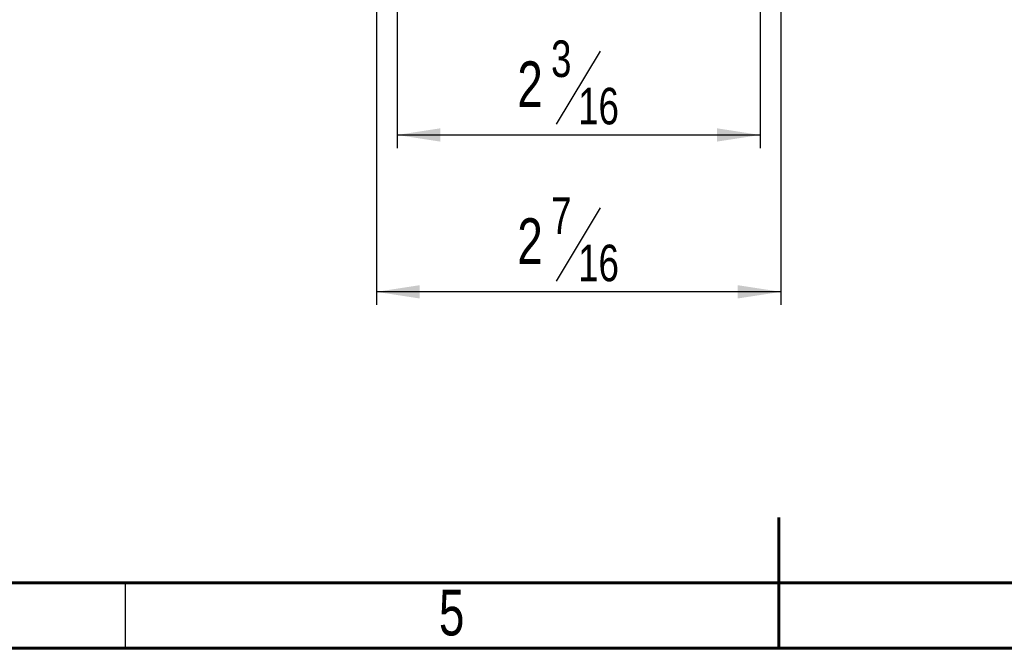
# Model space of a CAD drawing. Header units: inches. Extents: x 0.6 to 16.3, y 0.2 to 11.5.
# Tile 9 of 53: x 6.2 to 9.1, y 0.2 to 2.1. Entities that reach past the tile are written whole.
import ezdxf

# ---------------------------------------------------------------- set-up
doc = ezdxf.new("R2010")
doc.units = ezdxf.units.IN
doc.header["$MEASUREMENT"] = 0
doc.layers.add('FORMAT', color=7, linetype='Continuous')
doc.styles.add('SLDTEXTSTYLE0', font='TXT', dxfattribs={"width": 0.75})
doc.dimstyles.new('SLDDIMSTYLE1', dxfattribs={"dimtxt": 0.137795, "dimasz": 0.13, "dimexe": 0, "dimexo": 0.0625, "dimgap": 0.034449, "dimtad": 1, "dimdec": 6, "dimlfac": 2, "dimrnd": 1e-09, "dimzin": 12, "dimdsep": 46, "dimlunit": 5, "dimtxsty": 'SLDTEXTSTYLE0', "dimsah": 1, "dimcen": 0.09, "dimadec": 0, "dimazin": 3, "dimtfac": 1, "dimtofl": 0, "dimtmove": 0, "dimatfit": 3, "dimfxl": 0, "dimfrac": 2, "dimtolj": 1, "dimtzin": 12, "dimarcsym": 0})

# ---------------------------------------------------------------- blocks, each defined once
blk = doc.blocks.new('_D_4')
at = {"layer": 'FORMAT'}
for p, q in [((7.3146, 3.417), (7.3146, 1.7034)), ((8.4083, 3.417), (8.4083, 1.7034)), ((7.926, 1.9955), (7.7937, 1.7751)), ((7.3146, 1.7427), (8.4083, 1.7427))]:
    blk.add_line(p, q, dxfattribs=at)
for points in [[(7.3146, 1.7427), (7.4446, 1.7227), (7.4446, 1.7627)], [(8.4083, 1.7427), (8.2783, 1.7627), (8.2783, 1.7227)]]:
    blk.add_solid(points, dxfattribs=at)
at = {"layer": 'FORMAT', "attachment_point": 1, "style": 'SLDTEXTSTYLE0'}
for s, insert, char_height in [('3', (7.7784, 2.0274), 0.1102), ('2', (7.6766, 1.9643), 0.1378), ('16', (7.8599, 1.8848), 0.11024)]:
    blk.add_mtext(s, dxfattribs=dict(at, insert=insert, char_height=char_height))
blk = doc.blocks.new('_D_5')
at = {"layer": 'FORMAT'}
for p, q in [((7.2521, 3.4595), (7.2521, 1.2309)), ((8.4708, 3.4595), (8.4708, 1.2309)), ((7.926, 1.5231), (7.7937, 1.3026)), ((8.4708, 1.2703), (7.2521, 1.2703))]:
    blk.add_line(p, q, dxfattribs=at)
for points in [[(7.2521, 1.2703), (7.3821, 1.2503), (7.3821, 1.2903)], [(8.4708, 1.2703), (8.3408, 1.2903), (8.3408, 1.2503)]]:
    blk.add_solid(points, dxfattribs=at)
at = {"layer": 'FORMAT', "attachment_point": 1, "style": 'SLDTEXTSTYLE0'}
for s, insert, char_height in [('7', (7.7784, 1.5549), 0.1102), ('2', (7.6766, 1.4918), 0.1378), ('16', (7.8599, 1.4124), 0.11024)]:
    blk.add_mtext(s, dxfattribs=dict(at, insert=insert, char_height=char_height))

msp = doc.modelspace()

# ---------------------------------------------------------------- linework, layer by layer
at = {"color": 7, "linetype": 'Continuous', "lineweight": 60}
for p, q in [((8.46456693, 0.19685039), (8.46456693, 0.59055118)), ((16.14173228, 0.39370079), (0.78740157, 0.39370079)), ((16.14173228, 0.39370079), (8.77165354, 0.39370079)), ((16.33858268, 0.19685039), (0.59055118, 0.19685039))]:
    msp.add_line(p, q, dxfattribs=at)
at = {"color": 7, "linetype": 'Continuous', "lineweight": 30}
msp.add_line((6.49606299, 0.19685039), (6.49606299, 0.39370079), dxfattribs=at)

# ---------------------------------------------------------------- texts
at = {"color": 7, "linetype": 'Continuous', "lineweight": 0, "insert": (7.47892744, 0.373408), "char_height": 0.13779528, "attachment_point": 2, "style": 'SLDTEXTSTYLE0'}
msp.add_mtext('5', dxfattribs=at)

# ---------------------------------------------------------------- dimensions: what is measured, and where the dimension line sits
at = {"layer": 'FORMAT'}
for base, p1, p2, picture, middle in [((7.25205015, 1.27030481), (8.47080015, 3.49888749), (7.25205015, 3.49888749), '_D_5', (7.84969097, 1.27030481)), ((8.40830015, 1.74274576), (7.31455015, 3.45638749), (8.40830015, 3.45638749), '_D_4', (7.84969097, 1.74274576))]:
    dim = msp.add_linear_dim(base=base, p1=p1, p2=p2, dimstyle='SLDDIMSTYLE1', dxfattribs=at)
    dim.commit()
    dim.dimension.update_dxf_attribs({"geometry": picture, "text_midpoint": middle, "dimtype": 160})

doc.saveas('drawing.dxf')
